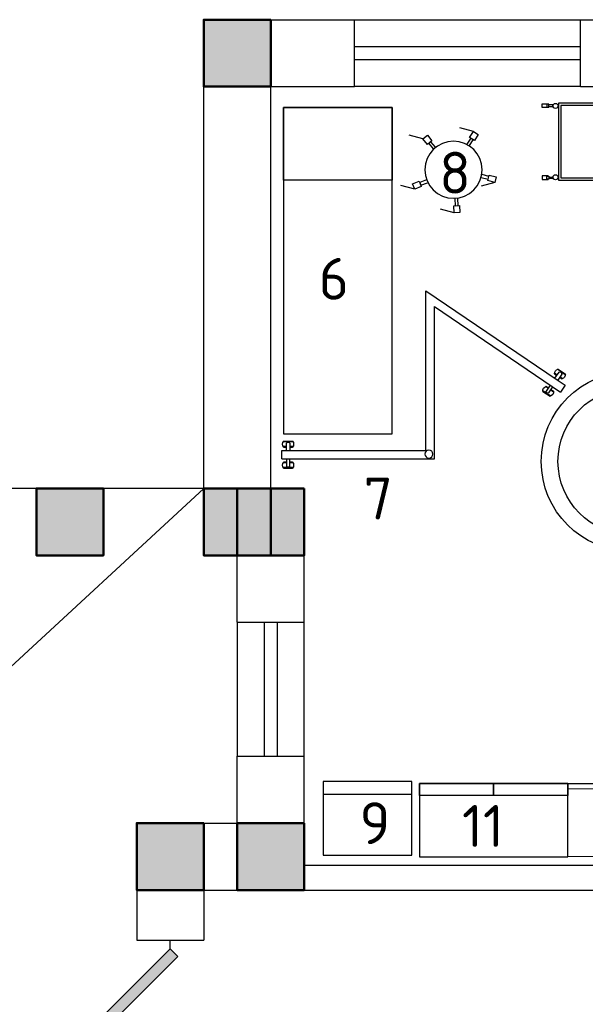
# Model space of a CAD drawing. Header units: millimetres. Extents: x 151654 to 877351, y 70322 to 154322.
# Tile 12 of 173: x 223673 to 227051, y 99656 to 105538. Entities that reach past the tile are written whole.
import ezdxf

# ---------------------------------------------------------------- set-up
doc = ezdxf.new("R2010")
doc.units = ezdxf.units.MM
doc.layers.add('kolonn', color=7, linetype='Continuous')
doc.layers.add('технологич.о', color=152, linetype='Continuous', lineweight=30)
doc.styles.add('GOST', font='isocpeur.ttf')

# ---------------------------------------------------------------- blocks, each defined once
blk = doc.blocks.new('ghsdd')
at = {"ltscale": 50, "true_color": 0x757575}
h = blk.add_hatch(color=8, dxfattribs=at)
h.paths.add_polyline_path([(0, 200), (-200, 200), (-200, 0), (0, 0)])
h.paths.add_polyline_path([(200, 0), (200, 200), (0, 200), (0, 0)])
h.paths.add_polyline_path([(0, 0), (-200, 0), (-200, -200), (0, -200)])
h.paths.add_polyline_path([(0, 0), (0, -200), (200, -200), (200, 0)])
at = {"lineweight": 50, "ltscale": 50}
blk.add_lwpolyline([(200, 200), (200, -200), (-200, -200), (-200, 200), (200, 200)], dxfattribs=at)
blk = doc.blocks.new('jfgjhsdf')
blk.add_hatch(color=1).paths.add_polyline_path([(-592.6, 730.9), (-636.7, 686.7), (0, 50), (44.2, 94.2)])
at = {"color": 1}
for p, q in [((0, 1000), (0, 950)), ((0, 50), (0, 0))]:
    blk.add_line(p, q, dxfattribs=at)
blk.add_lwpolyline([(0, 50), (-636.7, 686.7), (-592.6, 730.9), (44.2, 94.2), (0, 50)], dxfattribs=at)
blk.add_arc((-33.5, 129.6), 821.1, 87.66201, 132.91472, dxfattribs=at)
blk = doc.blocks.new('DREHHOCKER')
at = {"layer": 'технологич.о'}
for p, q in [((-0.0563, 0.2526), (-0.0887, 0.2424)), ((-0.0887, 0.2424), (-0.0759, 0.2014)), ((-0.0563, 0.2526), (0.029, 0.2526)), ((-0.0427, 0.2116), (-0.0563, 0.2526)), ((-0.0759, 0.2014), (-0.0427, 0.2116)), ((-0.0674, 0.204), (-0.0427, 0.2116)), ((-0.0546, 0.1638), (-0.0674, 0.204)), ((-0.0512, 0.2091), (-0.0384, 0.169)), ((0.1391, 0.1024), (0.1732, 0.1272)), ((0.2031, 0.1596), (0.169, 0.134)), ((0.169, 0.134), (0.1886, 0.1067)), ((0.1732, 0.1272), (0.1886, 0.1067)), ((0.1886, 0.1067), (0.2236, 0.1314)), ((0.2236, 0.1314), (0.2031, 0.1596)), ((0.2236, 0.1314), (0.3089, 0.1314)), ((0.1835, 0.1135), (0.1493, 0.0887)), ((-0.215, 0.0247), (-0.2577, 0.0247)), ((-0.2577, 0.0247), (-0.2577, -0.0094)), ((-0.215, -0.0094), (-0.215, 0.0247)), ((-0.215, -0.0009), (-0.215, 0.0247)), ((-0.215, 0.0162), (-0.1724, 0.0162)), ((-0.2577, -0.0094), (-0.186, -0.0512)), ((-0.2577, -0.0094), (-0.215, -0.0094)), ((-0.1724, -0.0009), (-0.215, -0.0009)), ((0.1647, -0.14), (0.1297, -0.1152)), ((0.14, -0.1007), (0.1749, -0.1263)), ((-0.0819, -0.1997), (-0.0691, -0.1587)), ((-0.0529, -0.1638), (-0.0657, -0.2048)), ((0.1801, -0.1195), (0.1596, -0.1468)), ((0.1749, -0.1263), (0.1596, -0.1468)), ((0.1596, -0.1468), (0.1937, -0.1715)), ((0.2142, -0.1442), (0.1801, -0.1195)), ((0.1937, -0.1715), (0.2142, -0.1442)), ((0.1937, -0.1715), (0.279, -0.1715)), ((-0.0905, -0.1963), (-0.1033, -0.2372)), ((-0.0657, -0.2048), (-0.0905, -0.1963)), ((-0.058, -0.2074), (-0.0905, -0.1963)), ((-0.0708, -0.2475), (-0.058, -0.2074)), ((-0.1033, -0.2372), (-0.0708, -0.2475)), ((-0.0708, -0.2475), (0.0145, -0.2475))]:
    blk.add_line(p, q, dxfattribs=at)
blk.add_circle((0, 0), 0.1707, dxfattribs=at)
blk = doc.blocks.new('76')
at = {"layer": 'технологич.о', "ltscale": 2}
for points in [[(8079674.2, 414626.8), (8081624.2, 414626.8), (8081624.2, 413976.8), (8079674.2, 413976.8)], [(8080108.5, 414626.8), (8079674.2, 414626.8), (8079674.2, 413976.8), (8080108.5, 413976.8)]]:
    blk.add_lwpolyline(points, close=True, dxfattribs=at)
blk = doc.blocks.new('470')
at = {"layer": 'технологич.о', "ltscale": 2}
for points in [[(8195681.1, 138800.7), (8196567.1, 138800.7), (8196567.1, 139236.7), (8195681.1, 139236.7)], [(8196124.1, 138800.7), (8195681.1, 138800.7), (8195681.1, 138829.4), (8196124.1, 138829.4)], [(8196567.1, 138800.7), (8196124.1, 138800.7), (8196124.1, 138829.4), (8196567.1, 138829.4)], [(8196089.4, 138800.7), (8196077.4, 138800.7), (8196077.4, 138781.5), (8196089.4, 138781.5)], [(8196158.7, 138800.7), (8196170.7, 138800.7), (8196170.7, 138781.5), (8196158.7, 138781.5)]]:
    blk.add_lwpolyline(points, close=True, dxfattribs=at)
blk = doc.blocks.new('197')
at = {"layer": 'технологич.о', "ltscale": 2, "extrusion": (-0.000274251, 1.69962e-16, 1)}
for p, q in [((-572763, 452758.6, -157.2), (-572778.6, 452767.6, -157.2)), ((-572764.7, 452755.7, -157.2), (-572777.9, 452763.4, -157.2)), ((-572777.9, 452763.4, -157.2), (-572764.7, 452755.7, -157.2)), ((-572774.5, 452738.7, -157.2), (-572753, 452776, -157.2)), ((-572714.3, 452764.4, -157.2), (-572763.9, 452793.2, -157.2)), ((-572759.9, 452794.6, -157.2), (-572714.6, 452768.5, -157.2)), ((-572759.9, 452794.6, -157.2), (-572714.6, 452768.5, -157.2)), ((-572735.7, 452766.1, -157.2), (-572757.3, 452728.7, -157.2)), ((-572797.3, 452751.8, -157.2), (-572822.3, 452708.5, -157.2)), ((-572799.5, 452695.4, -157.2), (-572821.1, 452658, -157.2)), ((-572732.7, 452737.3, -157.2), (-572747.4, 452745.8, -157.2)), ((-572747.4, 452745.8, -157.2), (-572732.7, 452737.3, -157.2)), ((-572728.9, 452739, -157.2), (-572745.7, 452748.7, -157.2)), ((-572791.6, 452630.3, -157.2), (-572841.4, 452658.9, -157.2)), ((-572840.7, 452654.7, -157.2), (-572795.4, 452628.6, -157.2)), ((-572840.7, 452654.7, -157.2), (-572795.4, 452628.6, -157.2)), ((-572811, 452675.4, -157.2), (-572826.6, 452684.5, -157.2)), ((-572809.4, 452678.3, -157.2), (-572822.6, 452686, -157.2)), ((-572822.6, 452686, -157.2), (-572809.4, 452678.3, -157.2)), ((-572803.8, 452648.1, -157.2), (-572782.3, 452685.4, -157.2)), ((-572777, 452655.7, -157.2), (-572793.8, 452665.4, -157.2)), ((-572777.4, 452659.8, -157.2), (-572792.1, 452668.3, -157.2)), ((-572792.1, 452668.3, -157.2), (-572777.4, 452659.8, -157.2))]:
    blk.add_line(p, q, dxfattribs=at)
at = {"layer": 'технологич.о', "ltscale": 2}
for p, q in [((-571594.7, 451624.4, -156.9), (-571651.9, 451620.4, -156.9)), ((-571631.8, 451592.3, -156.9), (-571649.7, 451590.9, -156.9)), ((-571649.4, 451623.9, -156.9), (-571597.3, 451627.7, -156.9)), ((-571649.4, 451623.9, -156.9), (-571597.3, 451627.7, -156.9)), ((-571631.5, 451589, -156.9), (-571646.8, 451587.9, -156.9)), ((-571646.8, 451587.9, -156.9), (-571631.5, 451589, -156.9)), ((-571630.1, 451569.3, -156.9), (-571633.2, 451612.3, -156.9)), ((-571613.4, 451613.8, -156.9), (-571610.2, 451570.8, -156.9)), ((-571592.6, 451595.2, -156.9), (-571611.9, 451593.8, -156.9)), ((-571594.7, 451591.7, -156.9), (-571611.7, 451590.4, -156.9)), ((-571611.7, 451590.4, -156.9), (-571594.7, 451591.7, -156.9)), ((-571626.4, 451519.4, -156.9), (-571623, 451476.4, -156.9)), ((-571603.1, 451477.9, -156.9), (-571606.5, 451520.9, -156.9)), ((-571624.6, 451496.4, -156.9), (-571642.5, 451495.1, -156.9)), ((-571583.1, 451470.2, -156.9), (-571640.2, 451465.6, -156.9)), ((-571624.8, 451499.7, -156.9), (-571640.1, 451498.5, -156.9)), ((-571640.1, 451498.5, -156.9), (-571624.8, 451499.7, -156.9)), ((-571637.3, 451462.6, -156.9), (-571585.2, 451466.6, -156.9)), ((-571637.3, 451462.6, -156.9), (-571585.2, 451466.6, -156.9)), ((-571588, 451502.6, -156.9), (-571604.9, 451501.3, -156.9)), ((-571604.9, 451501.3, -156.9), (-571588, 451502.6, -156.9)), ((-571585.3, 451499.4, -156.9), (-571604.7, 451497.9, -156.9))]:
    blk.add_line(p, q, dxfattribs=at)
at = {"layer": 'технологич.о', "ltscale": 2, "extrusion": (-0.000274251, 1.69962e-16, 1), "elevation": -0.1}
for points in [[(-572822.3, 452708.5), (-572077.5, 452278.5), (-572554.7, 451452), (-571610.3, 451520.8), (-571553, 451524.9), (-571556.6, 451574.8)], [(-572797.3, 452751.8), (-572009.2, 452296.8), (-572464.2, 451508.7), (-571556.6, 451574.8)]]:
    blk.add_lwpolyline(points, dxfattribs=at)
at = {"layer": 'технологич.о', "ltscale": 2}
blk.add_circle((-572051.7, 452288.5), 24.2, dxfattribs=at)
at = {"layer": 'технологич.о', "ltscale": 2, "extrusion": (-0.000274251, 1.69962e-16, 1)}
for centre, radius, start, end in [((-572753, 452769.8, -0.1), 25.8, 105.58036, 194.41964), ((-572753, 452769.8, -0.1), 25.8, 184.97287, 194.41964), ((-572753, 452769.8, -0.1), 25.8, 105.58036, 115.02713), ((-572746.7, 452766.9, -0.1), 11.1, 355.6745, 124.3255), ((-572742.8, 452763.9, -0.1), 28.5, 290.72002, 9.27998), ((-572742.8, 452763.9, -0.1), 28.5, 0.89098, 9.27998), ((-572742.8, 452763.9, -0.1), 28.5, 290.72002, 299.10902), ((-572815.7, 452661.1, -0.1), 25.8, 105.58036, 194.41964), ((-572815.7, 452661.1, -0.1), 25.8, 184.97287, 194.41964), ((-572815.7, 452661.1, -0.1), 25.8, 105.58036, 115.02713), ((-572810.1, 452657.2, -0.1), 11.1, 175.6745, 304.3255), ((-572805.5, 452655.2, -0.1), 28.5, 290.72002, 9.27998), ((-572805.5, 452655.2, -0.1), 28.5, 0.89098, 9.27998), ((-572805.5, 452655.2, -0.1), 28.5, 290.72002, 299.10902)]:
    blk.add_arc(centre, radius, start, end, dxfattribs=at)
at = {"layer": 'технологич.о', "ltscale": 2}
for centre, radius, start, end in [((-571629.7, 451607.2, -156.9), 25.8, 139.74589, 228.58516), ((-571629.7, 451607.2, -156.9), 25.8, 139.74589, 149.19266), ((-571629.7, 451607.2, -156.9), 25.8, 219.1384, 228.58516), ((-571623, 451608.3, -156.9), 11.1, 29.84003, 158.49103), ((-571618, 451608.1, -156.9), 28.5, 324.88555, 43.44551), ((-571618, 451608.1, -156.9), 28.5, 35.05651, 43.44551), ((-571618, 451608.1, -156.9), 28.5, 324.88555, 333.27455), ((-571620.3, 451482, -156.9), 25.8, 140.02588, 228.86515), ((-571620.3, 451482, -156.9), 25.8, 140.02588, 149.47264), ((-571620.3, 451482, -156.9), 25.8, 219.41839, 228.86515), ((-571613.4, 451481.9, -156.9), 11.1, 210.12002, 338.77101), ((-571608.6, 451482.9, -156.9), 28.5, 325.16554, 43.7255), ((-571608.6, 451482.9, -156.9), 28.5, 35.3365, 43.7255), ((-571608.6, 451482.9, -156.9), 28.5, 325.16554, 333.55454)]:
    blk.add_arc(centre, radius, start, end, dxfattribs=at)
blk = doc.blocks.new('М15')
at = {"layer": 'технологич.о', "ltscale": 2}
for points in [[(7895328.7, 109571), (7895328.7, 109568.3), (7895291.2, 109568.3), (7895291.2, 109590.4), (7895328.7, 109590.4), (7895328.7, 109587.8)], [(7896189, 109571), (7896189, 109568.3), (7896226.4, 109568.3), (7896226.4, 109590.4), (7896189, 109590.4), (7896189, 109587.8)], [(7895331.5, 109575.2), (7895355.3, 109575.2), (7895355.4, 109584.1), (7895331.7, 109584.1)], [(7896186.1, 109575.2), (7896162.4, 109575.2), (7896162.2, 109584.1), (7896186, 109584.1)], [(7895328.7, 109157.2), (7895328.7, 109160), (7895291.2, 109160), (7895291.2, 109137.8), (7895328.7, 109137.8), (7895328.7, 109140.5)], [(7895331.5, 109153), (7895355.3, 109153), (7895355.4, 109144.1), (7895331.7, 109144.1)], [(7896186.1, 109153), (7896162.4, 109153), (7896162.2, 109144.1), (7896186, 109144.1)], [(7896189, 109157.2), (7896189, 109160), (7896226.4, 109160), (7896226.4, 109137.8), (7896189, 109137.8), (7896189, 109140.5)]]:
    blk.add_lwpolyline(points, dxfattribs=at)
for points in [[(7895331.7, 109587.8), (7895318.9, 109587.8), (7895318.9, 109571), (7895331.7, 109571)], [(7895388.8, 109134.6), (7896128.8, 109134.6), (7896128.8, 109594.6), (7895388.8, 109594.6)], [(7896186, 109587.8), (7896198.7, 109587.8), (7896198.7, 109571), (7896186, 109571)], [(7895402.8, 109148.6), (7896114.8, 109148.6), (7896114.8, 109580.6), (7895402.8, 109580.6)], [(7896128.8, 109546.1), (7896180.9, 109546.1), (7896180.9, 109183.1), (7896128.8, 109183.1)], [(7896128.8, 109536.1), (7896170.9, 109536.1), (7896170.9, 109193.1), (7896128.8, 109193.1)], [(7895331.7, 109140.5), (7895318.9, 109140.5), (7895318.9, 109157.2), (7895331.7, 109157.2)], [(7895687.1, 109134.6), (7895830.6, 109134.6), (7895830.6, 109092.4), (7895687.1, 109092.4)], [(7895698.1, 109134.6), (7895819.6, 109134.6), (7895819.6, 109103.4), (7895698.1, 109103.4)], [(7896186, 109140.5), (7896198.7, 109140.5), (7896198.7, 109157.2), (7896186, 109157.2)]]:
    blk.add_lwpolyline(points, close=True, dxfattribs=at)
for centre in [(7895371.7, 109577.7), (7896145.9, 109577.7), (7895371.7, 109151.5), (7896145.9, 109151.5)]:
    blk.add_circle(centre, 15.1, dxfattribs=at)

msp = doc.modelspace()

# ---------------------------------------------------------------- linework, layer by layer
at = {"lineweight": 30}
for p, q in [((224772.2, 102338.4), (224772.2, 105538.4)), ((224772.2, 105538.4), (225672.2, 105538.4)), ((225672.2, 105138.4), (225672.2, 105538.4)), ((227022.2, 105138.4), (227022.2, 105538.4)), ((227022.2, 105538.4), (227522.2, 105538.4)), ((225172.2, 102738.4), (225172.2, 105138.4)), ((225172.2, 105138.4), (225672.2, 105138.4)), ((227022.2, 105138.4), (227522.2, 105138.4)), ((225172.2, 102738.4), (225372.2, 102738.4)), ((225372.2, 101938.4), (225372.2, 102738.4)), ((224772.2, 102338.4), (224972.2, 102338.4)), ((224972.2, 101938.4), (224972.2, 102338.4)), ((224972.2, 101938.4), (225372.2, 101938.4)), ((224972.2, 100738.4), (224972.2, 101138.4)), ((224972.2, 101138.4), (225372.2, 101138.4)), ((225372.2, 100488.4), (225372.2, 101138.4)), ((224372.2, 100738.4), (224372.2, 100038.4)), ((224372.2, 100738.4), (224972.2, 100738.4)), ((225372.2, 100488.4), (227872.2, 100488.4)), ((224772.2, 100338.4), (224772.2, 100038.4)), ((224772.2, 100338.4), (227872.2, 100338.4)), ((224372.2, 100038.4), (224772.2, 100038.4))]:
    msp.add_line(p, q, dxfattribs=at)
at = {"color": 1}
for p, q in [((225672.2, 105538.4), (227022.2, 105538.4)), ((225672.2, 105378.4), (227022.2, 105378.4)), ((227022.2, 105298.4), (225672.2, 105298.4)), ((227022.2, 105138.4), (225672.2, 105138.4)), ((216772.2, 95338.4), (224772.2, 102738.4)), ((224972.2, 101938.4), (224972.2, 101138.4)), ((225132.2, 101938.4), (225132.2, 101138.4)), ((225212.2, 101138.4), (225212.2, 101938.4)), ((225372.2, 101138.4), (225372.2, 101938.4))]:
    msp.add_line(p, q, dxfattribs=at)
msp.add_lwpolyline([(224772.2, 102738.4), (216772.2, 102738.4), (216772.2, 95338.4), (224772.2, 95338.4)], dxfattribs=at)
for radius in [537, 437]:
    msp.add_circle((227324.4, 102899.4), radius, dxfattribs=at)
at = {"layer": 'технологич.о', "ltscale": 2}
for points in [[(226014.7, 100988.1), (225484.7, 100988.1), (225484.7, 100548.1), (226014.7, 100548.1)], [(226014.7, 100988.1), (225484.7, 100988.1), (225484.7, 100910.8), (226014.7, 100910.8)], [(226946.2, 100975.1), (226060.2, 100975.1), (226060.2, 100537.1), (226946.2, 100537.1)], [(226060.2, 100975.1), (226503.2, 100975.1), (226503.2, 100904.3), (226060.2, 100904.3)], [(226503.2, 100975.1), (226946.2, 100975.1), (226946.2, 100904.3), (226503.2, 100904.3)]]:
    msp.add_lwpolyline(points, close=True, dxfattribs=at)

# ---------------------------------------------------------------- block references
at = {"xscale": -1.025641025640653, "yscale": 1.025641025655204, "zscale": 1.025641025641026, "rotation": 180}
msp.add_blockref('jfgjhsdf', (224572.2, 100038.4), dxfattribs=at)
at = {"layer": 'kolonn'}
for p in [(224972.2, 105338.4), (223972.2, 102538.4), (224972.2, 102538.4), (225172.2, 102538.4), (224572.2, 100538.4), (225172.2, 100538.4)]:
    msp.add_blockref('ghsdd', p, dxfattribs=at)
at = {"layer": 'технологич.о', "color": 234, "extrusion": (1.96295e-18, -0.022179, 0.999754), "xscale": -1, "rotation": 89.99999998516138}
msp.add_blockref('76', (639874.4, 8184663.6, -2285.9), dxfattribs=at)
at = {"layer": 'технологич.о'}
msp.add_blockref('М15', (-7668498.8, -4554.6), dxfattribs=at)
at = {"layer": 'технологич.о', "extrusion": (1.96295e-18, -0.022179, 0.999754), "xscale": -1000.000000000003, "yscale": 1000.000000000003, "zscale": 1000.000000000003, "rotation": 345.0000000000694}
msp.add_blockref('DREHHOCKER', (226263.3, 104616.7, -2296.2), dxfattribs=at)
at = {"layer": 'технологич.о', "ltscale": 2, "extrusion": (0.000237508, -0.000137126, 1), "xscale": -1, "rotation": 150.0000008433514}
msp.add_blockref('197', (947672, 208610.8, 196.6), dxfattribs=at)
at = {"layer": 'технологич.о', "color": 234, "xscale": -1, "rotation": 180.0824366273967}
msp.add_blockref('470', (-7968926.7, 227981.8), dxfattribs=at)

# ---------------------------------------------------------------- texts
at = {"style": 'GOST'}
for s, p in [('8', (226178.3, 104499.3, 24.7)), ('6', (225458.5, 103865.4, 47.1)), ('7', (225726.2, 102553.2)), ('9', (225702.6, 100613.2, 11.2)), ('11', (226314.1, 100596.8, 24.7))]:
    msp.add_text(s, height=250, dxfattribs=at).set_placement(p)

doc.saveas('drawing.dxf')
